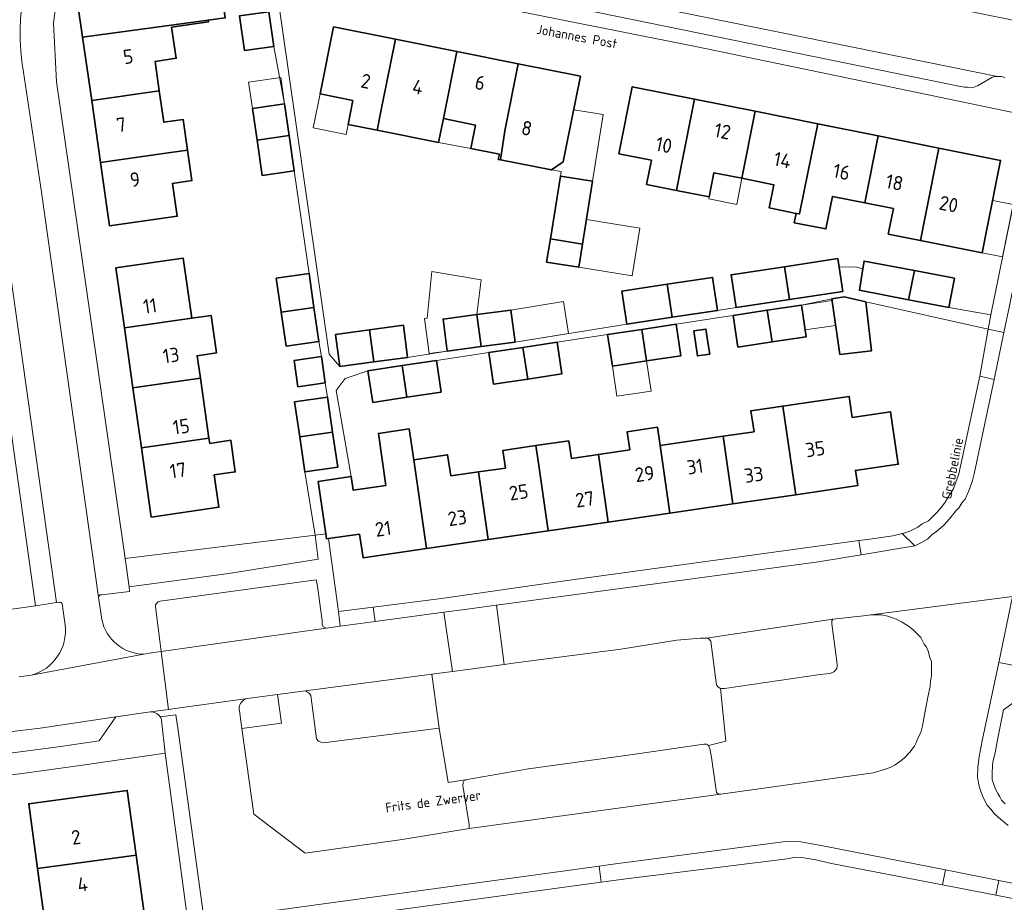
# Model space of a CAD drawing. Header units: metres. Extents: x 149984 to 156489, y 469398 to 478068.
# Tile 198 of 256: x 154049 to 154142, y 471512 to 471596. Entities that reach past the tile are written whole.
import ezdxf
from ezdxf.enums import TextEntityAlignment as Align

# ---------------------------------------------------------------- set-up
doc = ezdxf.new("R2010")
doc.units = ezdxf.units.M
doc.header["$LTSCALE"] = 0.75
for name, color, linetype, lineweight in [('B-WE-GR-BEPLANTING_CULTUUR_HEESTERS-GV', 252, 'Continuous', 18), ('B-WE-OG-BEBOUWING-GV', 6, 'Continuous', 35), ('B-WE-OG-BEBOUWING-T18', 1, 'Continuous', 18), ('B-WE-OG-BEBOUWING_LUIFEL-GV', 6, 'Continuous', 18), ('B-WE-OG-BEBOUWING_OVERBOUWING-GV', 6, 'Continuous', 18), ('B-WE-OG-TERREIN_BEGROEID-GV', 252, 'Continuous', 18), ('B-WE-OG-TERREIN_ERF-GV', 252, 'Continuous', 18), ('B-WE-OG-TOPOGRAFIE-T18', 7, 'Continuous', 18), ('B-WE-VH-OPENVERHARDING_BETONSTRAATSTEEN-GV', 252, 'Continuous', 18), ('B-WE-VH-OPENVERHARDING_STRAATBAKSTEEN-GV', 252, 'Continuous', 18), ('B-WE-VH-OPENVERHARDING_TEGEL-GV', 252, 'Continuous', 18)]:
    doc.layers.add(name, color=color, linetype=linetype, lineweight=lineweight)
doc.styles.add('NLCS-ISO-M500-T18', font='NLCS-ISO.ttf', dxfattribs={"height": 0.9})
doc.styles.add('NLCS-ISO-M750-T18', font='NLCS-ISO.ttf', dxfattribs={"height": 1.35})

msp = doc.modelspace()

# ---------------------------------------------------------------- linework, layer by layer
at = {"layer": 'B-WE-GR-BEPLANTING_CULTUUR_HEESTERS-GV', "flags": 128}
msp.add_lwpolyline([(154058.834, 471544.842), (154059.214, 471542.178), (154068.624, 471543.448), (154077.07, 471544.79), (154076.764, 471547.042)], close=True, dxfattribs=at)
at = {"layer": 'B-WE-OG-BEBOUWING-GV', "flags": 128}
for points in [[(154054.826, 471594.037), (154066.668, 471595.653), (154068.287, 471595.874), (154067.911, 471598.626), (154067.697, 471598.597), (154060.814, 471597.658), (154060.387, 471600.638), (154054.011, 471599.725)], [(154072.881, 471593.162), (154072.412, 471596.436), (154069.639, 471596.059), (154070.11, 471592.766)], [(154062.058, 471588.963), (154061.659, 471591.748), (154063.66, 471592.043), (154063.229, 471594.971), (154066.693, 471595.481), (154066.668, 471595.653), (154054.826, 471594.037), (154055.683, 471588.05)], [(154084.35, 471593.839), (154078.502, 471595.01), (154077.236, 471588.676), (154080.33, 471588.058), (154079.882, 471585.813), (154082.637, 471585.263), (154083.085, 471587.507)], [(154083.085, 471587.507), (154082.637, 471585.263), (154088.43, 471584.105), (154088.879, 471586.35), (154090.144, 471592.68), (154084.35, 471593.839)], [(154094.256, 471582.472), (154094.671, 471585.192), (154095.936, 471591.52), (154090.144, 471592.68), (154088.879, 471586.35), (154091.898, 471585.747), (154091.456, 471583.534), (154094.161, 471582.993), (154094.064, 471582.51)], [(154094.671, 471585.192), (154094.256, 471582.472), (154099.075, 471581.509), (154100.199, 471582.284), (154100.545, 471584.018), (154101.809, 471590.345), (154095.936, 471591.52)], [(154056.519, 471582.212), (154062.894, 471583.125), (154064.722, 471583.387), (154064.308, 471586.274), (154062.481, 471586.012), (154062.058, 471588.963), (154055.683, 471588.05)], [(154111.325, 471581.864), (154112.589, 471588.188), (154106.712, 471589.364), (154105.448, 471583.038), (154108.515, 471582.425), (154108.06, 471580.147), (154110.869, 471579.585)], [(154110.869, 471579.585), (154113.96, 471578.967), (154114.415, 471581.247), (154117.056, 471580.719), (154118.319, 471587.041), (154112.589, 471588.188), (154111.325, 471581.864)], [(154070.856, 471587.302), (154071.287, 471584.327), (154074.327, 471584.763), (154073.895, 471587.742)], [(154124.239, 471585.857), (154118.319, 471587.041), (154117.056, 471580.719), (154120.067, 471580.118), (154119.618, 471577.948), (154122.192, 471577.416), (154122.48, 471577.356), (154122.933, 471579.545)], [(154128.668, 471578.399), (154129.93, 471584.718), (154124.239, 471585.857), (154122.933, 471579.545), (154122.48, 471577.356), (154122.192, 471577.416), (154122.005, 471576.535), (154124.98, 471575.94), (154125.595, 471579.013)], [(154074.327, 471584.763), (154071.287, 471584.327), (154071.77, 471581), (154074.809, 471581.441)], [(154129.93, 471584.718), (154128.668, 471578.399), (154131.353, 471577.863), (154130.871, 471575.453), (154133.9, 471574.848), (154134.381, 471577.258), (154135.642, 471583.575)], [(154062.894, 471583.125), (154056.519, 471582.212), (154057.377, 471576.225), (154063.752, 471577.138), (154063.308, 471580.238), (154065.136, 471580.5), (154064.722, 471583.387)], [(154134.381, 471577.258), (154133.9, 471574.848), (154139.74, 471573.683), (154140.221, 471576.091), (154141.482, 471582.406), (154135.642, 471583.575)], [(154098.976, 471575.01), (154102.009, 471574.523), (154102.958, 471580.439), (154099.929, 471580.927)], [(154102.009, 471574.523), (154098.976, 471575.01), (154098.624, 471572.815), (154101.657, 471572.328)], [(154065.129, 471567.518), (154064.319, 471573.178), (154057.964, 471572.268), (154058.769, 471566.607)], [(154121.077, 471572.379), (154121.544, 471569.294), (154126.578, 471570.056), (154126.233, 471572.334), (154126.111, 471573.141)], [(154121.544, 471569.294), (154121.077, 471572.379), (154116.043, 471571.616), (154116.51, 471568.531)], [(154132.785, 471569.266), (154133.333, 471572.012), (154128.594, 471572.919), (154128.475, 471572.186), (154128.146, 471570.154)], [(154073.574, 471568.082), (154076.665, 471568.531), (154076.2, 471571.741), (154073.109, 471571.293)], [(154110.014, 471570.721), (154110.485, 471567.609), (154114.763, 471568.257), (154114.291, 471571.369)], [(154133.333, 471572.012), (154132.785, 471569.266), (154136.592, 471568.538), (154137.118, 471571.287)], [(154110.485, 471567.609), (154110.014, 471570.721), (154105.737, 471570.074), (154106.208, 471566.961)], [(154128.753, 471569.056), (154126.708, 471569.524), (154125.55, 471569.356), (154126.316, 471564.098), (154129.286, 471564.437)], [(154076.665, 471568.531), (154073.574, 471568.082), (154074.04, 471564.872), (154077.131, 471565.32)], [(154119.457, 471568.265), (154119.91, 471565.28), (154123.138, 471565.768), (154122.686, 471568.754)], [(154059.574, 471560.946), (154065.94, 471561.857), (154065.635, 471563.984), (154067.456, 471564.244), (154066.95, 471567.779), (154065.129, 471567.518), (154058.769, 471566.607)], [(154092.447, 471564.849), (154092.045, 471567.87), (154088.844, 471567.444), (154089.246, 471564.423)], [(154092.045, 471567.87), (154092.447, 471564.849), (154095.649, 471565.275), (154095.247, 471568.296)], [(154119.91, 471565.28), (154119.457, 471568.265), (154116.229, 471567.776), (154116.681, 471564.791)], [(154081.903, 471566.423), (154082.305, 471563.403), (154085.507, 471563.829), (154085.105, 471566.85)], [(154107.615, 471566.472), (154108.067, 471563.486), (154111.296, 471563.975), (154110.844, 471566.961)], [(154113.919, 471564.84), (154113.668, 471566.494), (154112.506, 471566.318), (154112.862, 471563.967), (154114.025, 471564.143)], [(154082.305, 471563.403), (154081.903, 471566.423), (154078.702, 471565.997), (154079.104, 471562.977)], [(154108.067, 471563.486), (154107.615, 471566.472), (154104.386, 471565.983), (154104.838, 471562.997)], [(154096.839, 471561.786), (154096.387, 471564.772), (154093.158, 471564.283), (154093.611, 471561.297)], [(154096.387, 471564.772), (154096.839, 471561.786), (154100.068, 471562.275), (154099.616, 471565.261)], [(154077.734, 471561.429), (154077.376, 471563.898), (154074.793, 471563.523), (154075.151, 471561.055)], [(154085.44, 471560.06), (154084.988, 471563.046), (154081.759, 471562.557), (154082.211, 471559.571)], [(154084.988, 471563.046), (154085.44, 471560.06), (154088.669, 471560.549), (154088.217, 471563.534)], [(154065.94, 471561.857), (154059.574, 471560.946), (154060.38, 471555.285), (154066.75, 471556.197)], [(154075.317, 471556.318), (154078.426, 471556.769), (154077.948, 471560.07), (154074.838, 471559.619)], [(154122.133, 471550.871), (154127.985, 471551.723), (154127.775, 471553.158), (154131.813, 471553.747), (154131.091, 471558.694), (154127.685, 471558.197), (154127.475, 471558.163), (154127.187, 471560.144), (154123.698, 471559.637), (154120.915, 471559.231)], [(154115.279, 471556.381), (154116.207, 471550.008), (154122.133, 471550.871), (154120.915, 471559.231), (154117.909, 471558.792), (154118.199, 471556.806)], [(154110.255, 471549.141), (154109.327, 471555.513), (154109.077, 471557.228), (154106.227, 471556.813), (154106.477, 471555.098), (154103.515, 471554.666), (154104.443, 471548.294)], [(154078.426, 471556.769), (154075.317, 471556.318), (154075.796, 471553.017), (154078.905, 471553.468)], [(154080.973, 471547.15), (154081.297, 471544.923), (154087.301, 471545.797), (154086.374, 471552.169), (154086.086, 471554.149), (154085.66, 471557.08), (154082.74, 471556.655), (154083.454, 471551.743), (154080.37, 471551.294), (154080.184, 471552.573), (154077.067, 471552.119), (154077.787, 471547.167), (154077.856, 471546.696), (154078.043, 471546.723)], [(154116.207, 471550.008), (154115.279, 471556.381), (154109.327, 471555.513), (154110.255, 471549.141)], [(154060.38, 471555.285), (154061.307, 471548.765), (154067.685, 471549.678), (154067.246, 471552.736), (154069.227, 471553.02), (154068.801, 471556), (154066.819, 471555.716), (154066.75, 471556.197)], [(154097.85, 471553.841), (154097.608, 471555.499), (154094.499, 471555.045), (154094.741, 471553.388), (154092.186, 471553.016), (154093.115, 471546.644), (154098.779, 471547.469)], [(154097.608, 471555.499), (154097.85, 471553.841), (154098.779, 471547.469), (154104.443, 471548.294), (154103.515, 471554.666), (154100.959, 471554.294), (154100.718, 471555.952)], [(154089.579, 471552.636), (154089.269, 471554.641), (154086.086, 471554.149), (154086.374, 471552.169), (154087.301, 471545.797), (154093.115, 471546.644), (154092.186, 471553.016)], [(154059.882, 471516.869), (154059.044, 471522.968), (154049.734, 471521.708), (154050.576, 471515.591)], [(154060.699, 471510.918), (154059.882, 471516.869), (154050.576, 471515.591), (154051.395, 471509.64)]]:
    msp.add_lwpolyline(points, close=True, dxfattribs=at)
at = {"layer": 'B-WE-OG-BEBOUWING_LUIFEL-GV', "flags": 128}
for points in [[(154070.856, 471587.302), (154073.895, 471587.742), (154073.534, 471590.235), (154070.495, 471589.795)], [(154077.236, 471588.676), (154076.599, 471585.486), (154079.693, 471584.868), (154079.882, 471585.813), (154080.33, 471588.058)], [(154102.958, 471580.439), (154103.968, 471586.734), (154101.177, 471587.182), (154100.199, 471582.284), (154099.075, 471581.509), (154099.999, 471581.36), (154099.929, 471580.927)], [(154088.43, 471584.105), (154091.456, 471583.534), (154091.898, 471585.747), (154088.879, 471586.35)], [(154113.96, 471578.967), (154113.924, 471578.785), (154116.564, 471578.257), (154117.056, 471580.719), (154114.415, 471581.247)], [(154141.651, 471573.301), (154142.67, 471578.236), (154140.727, 471578.624), (154139.74, 471573.683)], [(154092.045, 471567.87), (154092.455, 471571.141), (154087.79, 471571.944), (154087.36, 471567.522), (154087.098, 471567.487), (154087.536, 471564.196), (154089.246, 471564.423), (154088.844, 471567.444)], [(154095.247, 471568.296), (154095.649, 471565.275), (154100.685, 471566.079), (154100.204, 471569.088)], [(154123.04, 471566.419), (154125.917, 471566.838), (154125.574, 471569.191), (154122.686, 471568.754)], [(154104.838, 471562.997), (154105.267, 471560.161), (154108.496, 471560.65), (154108.067, 471563.486)]]:
    msp.add_lwpolyline(points, close=True, dxfattribs=at)
at = {"layer": 'B-WE-OG-BEBOUWING_OVERBOUWING-GV', "flags": 128}
msp.add_lwpolyline([(154102.378, 471576.822), (154102.009, 471574.523), (154101.657, 471572.328), (154106.704, 471571.518), (154107.426, 471576.011)], close=True, dxfattribs=at)
at = {"layer": 'B-WE-OG-TERREIN_BEGROEID-GV', "flags": 128}
for points in [[(154115.03, 471532.59), (154115.547, 471527.626), (154113.9, 471527.21), (154114.03, 471526.93), (154114.18, 471526.07), (154114.66, 471522.78), (154114.82, 471522.64), (154115.06, 471522.63), (154129.45, 471524.64), (154130.62, 471524.96), (154131.04, 471525.13), (154131.53, 471525.38), (154132.05, 471525.75), (154132.4, 471526.03), (154132.91, 471526.57), (154133.34, 471527.13), (154133.48, 471527.4), (154133.67, 471527.9), (154133.94, 471528.44), (154134.09, 471529.07), (154134.36, 471530.45), (154134.6, 471531.78), (154134.82, 471532.78), (154134.87, 471533.28), (154134.96, 471533.78), (154134.96, 471534.86), (154134.94, 471535.14), (154134.79, 471535.52), (154134.64, 471536.1), (154134.48, 471536.47), (154134.27, 471536.77), (154133.94, 471537.4), (154133.19, 471538.15), (154132.7, 471538.52), (154132.13, 471538.87), (154131.61, 471539.14), (154130.82, 471539.41), (154130.24, 471539.54), (154129.24, 471539.54), (154128.54, 471539.45), (154125.63, 471539.14), (154125.53, 471538.97), (154125.53, 471538.69), (154126.02, 471535.14), (154126.05, 471534.76), (154126.03, 471534.48), (154125.9, 471534.3), (154125.74, 471534.16), (154125.4, 471533.99), (154124.46, 471533.9), (154115.41, 471532.59)], [(154115.03, 471532.59), (154114.78, 471532.74), (154114.66, 471532.94), (154114.59, 471533.38), (154114.12, 471537.05), (154113.92, 471537.27), (154113.7, 471537.34), (154113.16, 471537.33), (154110.92, 471537.15), (154105.621, 471536.307), (154095.48, 471534.963), (154094.624, 471534.85), (154092.772, 471534.604), (154091.651, 471534.456), (154089.744, 471534.204), (154087.791, 471533.945), (154088.481, 471528.85), (154089.331, 471523.717), (154091.12, 471524), (154096.929, 471525.011), (154106.996, 471526.4), (154113.46, 471527.32), (154113.7, 471527.32), (154113.9, 471527.21), (154115.547, 471527.626)], [(154091.12, 471524), (154089.331, 471523.717), (154088.481, 471528.85), (154077.54, 471527.46), (154077.3, 471527.51), (154077.08, 471527.61), (154076.91, 471527.85), (154076.36, 471531.92), (154076.24, 471532.12), (154075.874, 471532.368), (154073.225, 471532.015), (154073.585, 471529.309), (154069.854, 471528.812), (154070.974, 471520.738), (154075.834, 471517.058), (154085.004, 471518.328), (154091.3, 471519.37), (154091.3, 471519.76), (154090.71, 471523.44), (154090.74, 471523.71), (154090.84, 471523.9)]]:
    msp.add_lwpolyline(points, close=True, dxfattribs=at)
msp.add_lwpolyline([(154143.534, 471531.861), (154141.746, 471530.58), (154141.19, 471527.744), (154140.99, 471526.67), (154140.75, 471525.64), (154140.71, 471525.32), (154140.67, 471524.56), (154140.68, 471523.98), (154140.82, 471523.61), (154140.99, 471523.09), (154141.2, 471522.67), (154141.41, 471522.36), (154141.57, 471522.06), (154141.9, 471521.71)], dxfattribs=at)
at = {"layer": 'B-WE-OG-TERREIN_ERF-GV', "flags": 128}
for points in [[(154068.287, 471595.874), (154066.668, 471595.653), (154066.693, 471595.481), (154063.229, 471594.971), (154063.66, 471592.043), (154061.659, 471591.748), (154062.058, 471588.963), (154062.481, 471586.012), (154064.308, 471586.274), (154064.722, 471583.387), (154065.136, 471580.5), (154063.308, 471580.238), (154063.752, 471577.138), (154057.377, 471576.225), (154056.519, 471582.212), (154055.683, 471588.05), (154054.826, 471594.037), (154054.011, 471599.725)], [(154073.056, 471599.127), (154078.108, 471564.12), (154079.104, 471562.977), (154078.702, 471565.997), (154081.903, 471566.423), (154085.105, 471566.85), (154085.507, 471563.829), (154089.246, 471564.423), (154088.844, 471567.444), (154092.045, 471567.87), (154095.247, 471568.296), (154095.649, 471565.275), (154106.208, 471566.961), (154105.737, 471570.074), (154110.014, 471570.721), (154114.291, 471571.369), (154114.763, 471568.257), (154116.51, 471568.531), (154116.043, 471571.616), (154121.077, 471572.379), (154126.111, 471573.141), (154126.233, 471572.334), (154127.773, 471572.373), (154128.475, 471572.186), (154128.594, 471572.919), (154133.333, 471572.012), (154137.118, 471571.287), (154136.592, 471568.538), (154140.54, 471567.84), (154142.08, 471575.41)], [(154142.94, 471586.86), (154133.6, 471588.82), (154112.83, 471593.12), (154079.47, 471599.79)], [(154052.504, 471598.788), (154052.074, 471595.368), (154052.364, 471589.828), (154055.584, 471567.628), (154058.834, 471544.842), (154076.764, 471547.042), (154075.796, 471553.017), (154075.317, 471556.318), (154074.838, 471559.619), (154077.948, 471560.07), (154077.734, 471561.429), (154075.151, 471561.055), (154074.793, 471563.523), (154077.376, 471563.898), (154077.131, 471565.32), (154074.04, 471564.872), (154073.574, 471568.082), (154073.109, 471571.293), (154076.2, 471571.741), (154074.809, 471581.441), (154071.77, 471581), (154071.287, 471584.327), (154070.856, 471587.302), (154073.895, 471587.742), (154072.881, 471593.162), (154070.11, 471592.766), (154069.639, 471596.059)], [(154046.327, 471554.869), (154047.084, 471549.518), (154047.874, 471543.928), (154047.609, 471543.891), (154042.349, 471543.146), (154042.88, 471539.397), (154048.152, 471540.055), (154050.393, 471540.373), (154045.014, 471578.408)], [(154012.6, 471460.96), (154053.502, 471455.344), (154061.898, 471454.244), (154063.585, 471454.768), (154064.287, 471455.857), (154066.383, 471465.077), (154069.577, 471480.167), (154070.411, 471484.106), (154071.065, 471487.439), (154067.883, 471488.125), (154066.484, 471498.238), (154066.239, 471500), (154064.985, 471509.009), (154064.974, 471509.008), (154062.607, 471526.488), (154054.824, 471525.348), (154048.894, 471524.528), (154041.234, 471523.668)], [(154167.37, 471507.84), (154144.26, 471512.47), (154141.027, 471513.092), (154135.993, 471514.061), (154125.5, 471516.08), (154124.03, 471516.41), (154122.71, 471516.64), (154122.11, 471516.67), (154121.33, 471516.52), (154105.894, 471514.608), (154103.786, 471514.32), (154073.539, 471510.18)]]:
    msp.add_lwpolyline(points, dxfattribs=at)
for points in [[(154094.256, 471582.472), (154094.064, 471582.51), (154094.161, 471582.993), (154091.456, 471583.534), (154091.898, 471585.747), (154088.879, 471586.35), (154088.43, 471584.105), (154082.637, 471585.263), (154079.882, 471585.813), (154080.33, 471588.058), (154077.236, 471588.676), (154078.502, 471595.01), (154084.35, 471593.839), (154090.144, 471592.68), (154095.936, 471591.52), (154101.809, 471590.345), (154100.545, 471584.018), (154100.199, 471582.284), (154099.075, 471581.509)], [(154118.319, 471587.041), (154124.239, 471585.857), (154129.93, 471584.718), (154135.642, 471583.575), (154141.482, 471582.406), (154140.221, 471576.091), (154139.74, 471573.683), (154133.9, 471574.848), (154130.871, 471575.453), (154131.353, 471577.863), (154128.668, 471578.399), (154125.595, 471579.013), (154124.98, 471575.94), (154122.005, 471576.535), (154122.192, 471577.416), (154119.618, 471577.948), (154120.067, 471580.118), (154117.056, 471580.719), (154114.415, 471581.247), (154113.96, 471578.967), (154110.869, 471579.585), (154108.06, 471580.147), (154108.515, 471582.425), (154105.448, 471583.038), (154106.712, 471589.364), (154112.589, 471588.188)], [(154098.976, 471575.01), (154099.929, 471580.927), (154102.958, 471580.439), (154102.009, 471574.523), (154101.657, 471572.328), (154098.624, 471572.815)], [(154058.769, 471566.607), (154057.964, 471572.268), (154064.319, 471573.178), (154065.129, 471567.518), (154066.95, 471567.779), (154067.456, 471564.244), (154065.635, 471563.984), (154065.94, 471561.857), (154066.75, 471556.197), (154066.819, 471555.716), (154068.801, 471556), (154069.227, 471553.02), (154067.246, 471552.736), (154067.685, 471549.678), (154061.307, 471548.765), (154060.38, 471555.285), (154059.574, 471560.946)], [(154098.779, 471547.469), (154093.115, 471546.644), (154087.301, 471545.797), (154081.297, 471544.923), (154080.973, 471547.15), (154078.043, 471546.723), (154078.966, 471539.839), (154082.263, 471540.259), (154088.71, 471541.08), (154100.35, 471542.74), (154128.106, 471546.539), (154128.92, 471546.65), (154131.31, 471547), (154132.197, 471547.202), (154132.233, 471547.21), (154132.9, 471547.44), (154133.67, 471547.8), (154134.07, 471548.12), (154134.66, 471548.42), (154135.49, 471549.21), (154135.9, 471549.68), (154136.23, 471550.15), (154136.46, 471550.55), (154137.03, 471551.42), (154137.24, 471552.06), (154137.52, 471552.83), (154137.86, 471554.27), (154139.5, 471562.04), (154140.295, 471566.475), (154128.753, 471569.056), (154129.286, 471564.437), (154126.316, 471564.098), (154125.55, 471569.356), (154122.686, 471568.754), (154123.138, 471565.768), (154119.91, 471565.28), (154116.681, 471564.791), (154116.229, 471567.776), (154114.92, 471567.578), (154113.536, 471567.368), (154110.844, 471566.961), (154111.296, 471563.975), (154108.067, 471563.486), (154104.838, 471562.997), (154104.386, 471565.983), (154099.616, 471565.261), (154100.068, 471562.275), (154096.839, 471561.786), (154093.611, 471561.297), (154093.158, 471564.283), (154088.217, 471563.534), (154088.669, 471560.549), (154085.44, 471560.06), (154082.211, 471559.571), (154081.759, 471562.557), (154079.602, 471561.843), (154078.748, 471560.704), (154080.184, 471552.573), (154080.37, 471551.294), (154083.454, 471551.743), (154082.74, 471556.655), (154085.66, 471557.08), (154086.086, 471554.149), (154089.269, 471554.641), (154089.579, 471552.636), (154092.186, 471553.016), (154094.741, 471553.388), (154094.499, 471555.045), (154097.608, 471555.499), (154100.718, 471555.952), (154100.959, 471554.294), (154103.515, 471554.666), (154106.477, 471555.098), (154106.227, 471556.813), (154109.077, 471557.228), (154109.327, 471555.513), (154115.279, 471556.381), (154118.199, 471556.806), (154117.909, 471558.792), (154120.915, 471559.231), (154123.698, 471559.637), (154127.187, 471560.144), (154127.475, 471558.163), (154127.685, 471558.197), (154131.091, 471558.694), (154131.813, 471553.747), (154127.775, 471553.158), (154127.985, 471551.723), (154122.133, 471550.871), (154116.207, 471550.008), (154110.255, 471549.141), (154104.443, 471548.294)], [(154113.668, 471566.494), (154113.919, 471564.84), (154114.025, 471564.143), (154112.862, 471563.967), (154112.506, 471566.318)], [(154141.294, 471535.036), (154181.1, 471527.35), (154184.68, 471545.21), (154184.695, 471545.285), (154176.458, 471546.885), (154176.798, 471548.642), (154173.658, 471549.251), (154174.19, 471552), (154168.989, 471552.802), (154168.428, 471550.059), (154165.288, 471550.702), (154162.149, 471551.345), (154162.711, 471554.088), (154159.951, 471554.751), (154157.248, 471555.305), (154156.686, 471552.562), (154153.595, 471553.195), (154150.896, 471553.748), (154150.664, 471552.614), (154145.383, 471553.695), (154142.614, 471541.26)], [(154059.882, 471516.869), (154060.699, 471510.918), (154061.516, 471504.967), (154062.354, 471498.868), (154053.054, 471497.588), (154052.214, 471503.69), (154051.395, 471509.64), (154050.576, 471515.591), (154049.734, 471521.708), (154059.044, 471522.968)]]:
    msp.add_lwpolyline(points, close=True, dxfattribs=at)
at = {"layer": 'B-WE-VH-OPENVERHARDING_BETONSTRAATSTEEN-GV', "flags": 128}
for points in [[(154139.5, 471562.04), (154140.864, 471561.754), (154141.789, 471566.161), (154140.295, 471566.475)], [(154128.106, 471546.539), (154128.323, 471545.206), (154133.39, 471546.03), (154132.197, 471547.202), (154131.31, 471547), (154128.92, 471546.65)], [(154078.966, 471539.839), (154079.152, 471538.46), (154082.446, 471538.904), (154082.263, 471540.259)], [(154094.624, 471534.85), (154093.882, 471540.447), (154092.05, 471540.2), (154090.916, 471540.047), (154088.934, 471539.78), (154089.744, 471534.204), (154091.651, 471534.456), (154092.772, 471534.604)], [(154057.964, 471529.898), (154050.804, 471528.828), (154042.364, 471527.828), (154038.111, 471527.44), (154040.234, 471525.588), (154046.494, 471526.298), (154052.504, 471527.078), (154056.384, 471527.658)], [(154136.268, 471515.464), (154135.993, 471514.061), (154141.027, 471513.092), (154141.299, 471514.479)]]:
    msp.add_lwpolyline(points, close=True, dxfattribs=at)
for points in [[(154077.82, 471538.28), (154077.56, 471538.4), (154077.44, 471538.62), (154077.45, 471538.98), (154077.01, 471542.23), (154076.88, 471542.842), (154062.154, 471540.818)], [(154061.694, 471540.278), (154062.104, 471537.088), (154062.234, 471536.075), (154077.82, 471538.28)]]:
    msp.add_lwpolyline(points, dxfattribs=at)
at = {"layer": 'B-WE-VH-OPENVERHARDING_BETONSTRAATSTEEN-GV'}
msp.add_lwpolyline([(154062.154, 471540.818, 0.4), (154061.694, 471540.278)], format="xyb", dxfattribs=at)
at = {"layer": 'B-WE-VH-OPENVERHARDING_STRAATBAKSTEEN-GV', "flags": 128}
for points in [[(154150.23, 471594.11), (154093.3, 471605.66), (154065.551, 471611.23), (154064.816, 471605.838), (154065.46, 471605.72), (154072.53, 471604.29), (154072.596, 471604.247), (154141.169, 471590.32), (154141.6, 471590.32), (154141.92, 471590.19)], [(154056.594, 471541.418), (154059.264, 471541.748), (154059.214, 471542.178), (154058.834, 471544.842), (154055.584, 471567.628), (154052.364, 471589.828), (154052.074, 471595.368), (154052.504, 471598.788), (154053.644, 471602.608), (154054.074, 471603.528), (154054.614, 471604.348), (154055.314, 471605.048), (154056.174, 471605.518), (154057.884, 471605.738), (154062.14, 471604.92), (154064.619, 471604.397), (154064.816, 471605.838), (154063.374, 471606.102), (154059.394, 471608.488)], [(154056.634, 471539.088), (154056.315, 471541.192), (154050.934, 471579.418), (154049.254, 471590.738)], [(154049.254, 471590.738), (154050.934, 471579.418), (154056.315, 471541.192)], [(154045.014, 471578.408), (154050.393, 471540.373), (154050.418, 471540.376), (154052.335, 471540.69), (154052.369, 471540.694), (154047.304, 471576.798)], [(154047.304, 471576.798), (154052.369, 471540.694), (154052.639, 471540.722)], [(154142.32, 471568.69), (154141.789, 471566.161), (154140.864, 471561.754), (154138.99, 471552.83), (154138.82, 471552.21), (154138.53, 471551.4), (154138.14, 471550.46), (154137.85, 471550.13), (154137.56, 471549.65), (154137.25, 471549.34), (154136.95, 471548.94), (154136.44, 471548.33), (154136.13, 471548), (154135.44, 471547.39), (154135.03, 471547.12), (154134.57, 471546.69), (154134.08, 471546.39), (154133.39, 471546.03), (154128.323, 471545.206), (154124.29, 471544.55), (154093.882, 471540.447), (154094.624, 471534.85), (154095.48, 471534.963), (154105.621, 471536.307), (154110.92, 471537.15), (154113.16, 471537.33), (154113.7, 471537.34), (154125.63, 471539.14), (154128.54, 471539.45), (154129.24, 471539.54), (154142.614, 471541.26)], [(154052.894, 471540.568), (154053.174, 471538.598)], [(154142.19, 471519.67), (154141.28, 471520.4), (154140.87, 471520.79), (154140.55, 471521.2), (154140.18, 471521.62), (154139.8, 471522.41), (154139.58, 471522.96), (154139.45, 471523.38), (154139.29, 471524.18), (154139.32, 471525.14), (154139.46, 471526.18), (154139.77, 471527.81), (154141.294, 471535.036), (154142.614, 471541.26), (154129.24, 471539.54), (154130.24, 471539.54), (154130.82, 471539.41), (154131.61, 471539.14), (154132.13, 471538.87), (154132.7, 471538.52), (154133.19, 471538.15), (154133.94, 471537.4), (154134.27, 471536.77), (154134.48, 471536.47), (154134.64, 471536.1), (154134.79, 471535.52), (154134.94, 471535.14), (154134.96, 471534.86), (154134.96, 471533.78), (154134.87, 471533.28), (154134.82, 471532.78), (154134.6, 471531.78), (154134.36, 471530.45), (154134.09, 471529.07), (154133.94, 471528.44), (154133.67, 471527.9), (154133.48, 471527.4), (154133.34, 471527.13), (154132.91, 471526.57), (154132.4, 471526.03), (154132.05, 471525.75), (154131.53, 471525.38), (154131.04, 471525.13), (154130.62, 471524.96), (154129.45, 471524.64), (154115.06, 471522.63), (154091.3, 471519.37), (154085.004, 471518.328), (154075.834, 471517.058), (154070.974, 471520.738), (154069.854, 471528.812), (154069.624, 471530.468)], [(154042.364, 471527.828), (154050.804, 471528.828), (154057.964, 471529.898), (154061.219, 471530.377), (154062.936, 471530.613), (154062.234, 471536.075), (154061.335, 471535.948), (154060.614, 471535.818), (154049.985, 471533.832), (154048.837, 471533.674)], [(154049.985, 471533.832), (154060.614, 471535.818)], [(154070.397, 471531.638), (154063.569, 471530.7), (154062.936, 471530.613)], [(154062.936, 471530.613), (154061.219, 471530.377)], [(154062.15, 471529.899), (154063.635, 471530.103), (154063.854, 471528.608), (154066.294, 471510.738), (154103.58, 471515.831), (154104.654, 471515.978), (154121.18, 471518.14), (154122.62, 471518.12), (154124.85, 471517.7), (154136.268, 471515.464), (154141.299, 471514.479), (154173.16, 471508.24)], [(154063.854, 471528.608), (154063.635, 471530.103), (154062.15, 471529.899)], [(154062.284, 471529.558), (154062.607, 471526.488), (154064.974, 471509.008), (154064.985, 471509.009), (154066.585, 471509.228), (154073.539, 471510.18), (154103.786, 471514.32), (154103.58, 471515.831), (154066.294, 471510.738), (154063.854, 471528.608)]]:
    msp.add_lwpolyline(points, dxfattribs=at)
at = {"layer": 'B-WE-VH-OPENVERHARDING_STRAATBAKSTEEN-GV'}
for points in [[(154049.254, 471590.738, -0.189456), (154052.404, 471606.118)], [(154052.404, 471606.118, 0.189456), (154049.254, 471590.738)], [(154056.315, 471541.192, -0.401918), (154056.594, 471541.418)], [(154052.639, 471540.722, -0.374779), (154052.894, 471540.568)], [(154060.614, 471535.818, -0.349242), (154056.634, 471539.088)], [(154053.174, 471538.598, -0.372945), (154049.985, 471533.832)], [(154069.633, 471530.927, -0.290886), (154070.397, 471531.638)], [(154061.219, 471530.377, -0.279055), (154062.15, 471529.899)], [(154069.624, 471530.468, -0.119822), (154069.633, 471530.927)], [(154062.15, 471529.899, -0.094266), (154062.284, 471529.558)]]:
    msp.add_lwpolyline(points, format="xyb", dxfattribs=at)
at = {"layer": 'B-WE-VH-OPENVERHARDING_STRAATBAKSTEEN-GV', "flags": 128}
for points in [[(154141.169, 471590.32), (154072.596, 471604.247), (154072.87, 471604.07), (154073.02, 471603.74), (154073.92, 471602.49), (154074.24, 471602.3), (154074.87, 471602.15), (154076.05, 471601.93), (154084.2, 471600.21), (154102.06, 471596.65), (154137.69, 471589.37), (154138.07, 471589.32), (154138.35, 471589.32), (154138.64, 471589.25), (154138.97, 471589.31), (154139.29, 471589.46), (154140.64, 471590.24), (154140.87, 471590.32)], [(154062.234, 471536.075), (154062.936, 471530.613), (154063.569, 471530.7), (154070.397, 471531.638), (154073.225, 471532.015), (154075.874, 471532.368), (154087.791, 471533.945), (154089.744, 471534.204), (154088.934, 471539.78), (154082.446, 471538.904), (154079.152, 471538.46), (154077.82, 471538.28)], [(154113.7, 471537.34), (154113.92, 471537.27), (154114.12, 471537.05), (154114.59, 471533.38), (154114.66, 471532.94), (154114.78, 471532.74), (154115.03, 471532.59), (154115.41, 471532.59), (154124.46, 471533.9), (154125.4, 471533.99), (154125.74, 471534.16), (154125.9, 471534.3), (154126.03, 471534.48), (154126.05, 471534.76), (154126.02, 471535.14), (154125.53, 471538.69), (154125.53, 471538.97), (154125.63, 471539.14)], [(154088.481, 471528.85), (154087.791, 471533.945), (154075.874, 471532.368), (154076.24, 471532.12), (154076.36, 471531.92), (154076.91, 471527.85), (154077.08, 471527.61), (154077.3, 471527.51), (154077.54, 471527.46)], [(154096.929, 471525.011), (154091.12, 471524), (154090.84, 471523.9), (154090.74, 471523.71), (154090.71, 471523.44), (154091.3, 471519.76), (154091.3, 471519.37), (154115.06, 471522.63), (154114.82, 471522.64), (154114.66, 471522.78), (154114.18, 471526.07), (154114.03, 471526.93), (154113.9, 471527.21), (154113.7, 471527.32), (154113.46, 471527.32), (154106.996, 471526.4)]]:
    msp.add_lwpolyline(points, close=True, dxfattribs=at)
at = {"layer": 'B-WE-VH-OPENVERHARDING_TEGEL-GV', "flags": 128}
for points in [[(154072.412, 471596.436), (154072.881, 471593.162), (154073.895, 471587.742), (154074.327, 471584.763), (154074.809, 471581.441), (154076.2, 471571.741), (154076.665, 471568.531), (154077.131, 471565.32), (154077.376, 471563.898), (154077.734, 471561.429), (154077.948, 471560.07), (154078.426, 471556.769), (154078.905, 471553.468), (154075.796, 471553.017), (154076.764, 471547.042), (154077.787, 471547.167), (154077.067, 471552.119), (154080.184, 471552.573), (154078.748, 471560.704), (154079.602, 471561.843), (154081.759, 471562.557), (154084.988, 471563.046), (154088.217, 471563.534), (154093.158, 471564.283), (154096.387, 471564.772), (154099.616, 471565.261), (154104.386, 471565.983), (154107.615, 471566.472), (154110.844, 471566.961), (154113.536, 471567.368), (154114.92, 471567.578), (154116.229, 471567.776), (154119.457, 471568.265), (154122.686, 471568.754), (154125.55, 471569.356), (154126.708, 471569.524), (154128.753, 471569.056), (154140.295, 471566.475), (154140.54, 471567.84), (154136.592, 471568.538), (154132.785, 471569.266), (154128.146, 471570.154), (154128.475, 471572.186), (154127.773, 471572.373), (154126.233, 471572.334), (154126.578, 471570.056), (154121.544, 471569.294), (154116.51, 471568.531), (154114.763, 471568.257), (154110.485, 471567.609), (154106.208, 471566.961), (154095.649, 471565.275), (154092.447, 471564.849), (154089.246, 471564.423), (154085.507, 471563.829), (154082.305, 471563.403), (154079.104, 471562.977), (154078.108, 471564.12), (154073.056, 471599.127)], [(154079.47, 471599.79), (154112.83, 471593.12), (154133.6, 471588.82), (154142.94, 471586.86)], [(154141.92, 471590.19), (154141.6, 471590.32), (154141.169, 471590.32), (154140.87, 471590.32), (154140.64, 471590.24), (154139.29, 471589.46), (154138.97, 471589.31), (154138.64, 471589.25), (154138.35, 471589.32), (154138.07, 471589.32), (154137.69, 471589.37), (154102.06, 471596.65)], [(154062.154, 471540.818), (154076.88, 471542.842), (154077.01, 471542.23), (154077.45, 471538.98), (154077.44, 471538.62), (154077.56, 471538.4), (154077.82, 471538.28), (154079.152, 471538.46), (154078.966, 471539.839), (154078.043, 471546.723), (154077.856, 471546.696), (154077.787, 471547.167), (154076.764, 471547.042), (154077.07, 471544.79), (154068.624, 471543.448), (154059.214, 471542.178), (154059.264, 471541.748), (154056.594, 471541.418)], [(154052.639, 471540.722), (154052.369, 471540.694), (154052.335, 471540.69), (154050.418, 471540.376), (154050.393, 471540.373), (154048.152, 471540.055)], [(154053.174, 471538.598), (154052.894, 471540.568)], [(154056.315, 471541.192), (154056.634, 471539.088)], [(154060.614, 471535.818), (154061.335, 471535.948), (154062.234, 471536.075), (154062.104, 471537.088), (154061.694, 471540.278)], [(153933.196, 471538.293), (153932.887, 471537.224), (153935.683, 471536.695), (153937.834, 471536.518), (153965.964, 471531.378), (153963.804, 471523.798), (153964.564, 471523.648), (153993.274, 471524.628), (153995.719, 471524.283), (153997.067, 471524.092), (153999.434, 471523.758), (154000, 471523.698), (154001.414, 471523.548), (154004.414, 471523.318), (154012.354, 471522.798), (154015.404, 471522.698), (154023.954, 471522.628), (154034.054, 471523.038), (154041.234, 471523.668), (154048.894, 471524.528), (154054.824, 471525.348), (154062.607, 471526.488), (154062.284, 471529.558)], [(154181.1, 471527.35), (154141.294, 471535.036), (154139.77, 471527.81), (154139.46, 471526.18), (154139.32, 471525.14), (154139.29, 471524.18), (154139.45, 471523.38), (154139.58, 471522.96), (154139.8, 471522.41), (154140.18, 471521.62), (154140.55, 471521.2), (154140.87, 471520.79), (154141.28, 471520.4), (154142.19, 471519.67)], [(154048.837, 471533.674), (154049.985, 471533.832)], [(154069.624, 471530.468), (154069.854, 471528.812), (154073.585, 471529.309), (154073.225, 471532.015), (154070.397, 471531.638)], [(154141.9, 471521.71), (154141.57, 471522.06), (154141.41, 471522.36), (154141.2, 471522.67), (154140.99, 471523.09), (154140.82, 471523.61), (154140.68, 471523.98), (154140.67, 471524.56), (154140.71, 471525.32), (154140.75, 471525.64), (154140.99, 471526.67), (154141.19, 471527.744), (154141.746, 471530.58), (154143.534, 471531.861)], [(154061.219, 471530.377), (154057.964, 471529.898), (154056.384, 471527.658), (154052.504, 471527.078), (154046.494, 471526.298), (154040.234, 471525.588), (154038.111, 471527.44), (154036.115, 471527.257), (154034.264, 471525.098), (154026.974, 471524.708), (154020.414, 471524.638), (154011.314, 471524.898), (154006.384, 471525.248), (154003.114, 471525.508), (154001.486, 471527.678), (154000, 471527.858), (153994.479, 471528.526)]]:
    msp.add_lwpolyline(points, dxfattribs=at)
for points in [[(154145.352, 471586.333), (154142.94, 471586.86), (154143.32, 471586.71), (154143.52, 471586.53), (154143.65, 471586.08), (154143.91, 471584.84), (154143.92, 471584.58), (154143.89, 471584.08), (154142.08, 471575.41), (154140.54, 471567.84), (154140.295, 471566.475), (154141.789, 471566.161), (154142.32, 471568.69), (154143.92, 471576.56), (154145.3, 471582.48), (154145.42, 471583.11), (154145.49, 471583.83), (154145.55, 471584.21), (154145.57, 471584.91), (154145.49, 471585.41), (154145.45, 471585.89)], [(154132.197, 471547.202), (154133.39, 471546.03), (154134.08, 471546.39), (154134.57, 471546.69), (154135.03, 471547.12), (154135.44, 471547.39), (154136.13, 471548), (154136.44, 471548.33), (154136.95, 471548.94), (154137.25, 471549.34), (154137.56, 471549.65), (154137.85, 471550.13), (154138.14, 471550.46), (154138.53, 471551.4), (154138.82, 471552.21), (154138.99, 471552.83), (154140.864, 471561.754), (154139.5, 471562.04), (154137.86, 471554.27), (154137.52, 471552.83), (154137.24, 471552.06), (154137.03, 471551.42), (154136.46, 471550.55), (154136.23, 471550.15), (154135.9, 471549.68), (154135.49, 471549.21), (154134.66, 471548.42), (154134.07, 471548.12), (154133.67, 471547.8), (154132.9, 471547.44), (154132.233, 471547.21)], [(154090.916, 471540.047), (154092.05, 471540.2), (154093.882, 471540.447), (154124.29, 471544.55), (154128.323, 471545.206), (154128.106, 471546.539), (154100.35, 471542.74), (154088.71, 471541.08), (154082.263, 471540.259), (154082.446, 471538.904), (154088.934, 471539.78)], [(154135.993, 471514.061), (154136.268, 471515.464), (154124.85, 471517.7), (154122.62, 471518.12), (154121.18, 471518.14), (154104.654, 471515.978), (154103.58, 471515.831), (154103.786, 471514.32), (154105.894, 471514.608), (154121.33, 471516.52), (154122.11, 471516.67), (154122.71, 471516.64), (154124.03, 471516.41), (154125.5, 471516.08)], [(154176.13, 471503), (154176.652, 471506.121), (154175.88, 471507.07), (154175.47, 471507.38), (154175.05, 471507.64), (154174.5, 471507.89), (154173.16, 471508.24), (154141.299, 471514.479), (154141.027, 471513.092), (154144.26, 471512.47), (154167.37, 471507.84), (154173.06, 471506.94), (154174.01, 471506.74), (154174.65, 471506.49), (154175.03, 471506.24), (154175.24, 471505.94), (154175.48, 471505.64), (154175.82, 471504.95), (154176.14, 471503.6)]]:
    msp.add_lwpolyline(points, close=True, dxfattribs=at)
at = {"layer": 'B-WE-VH-OPENVERHARDING_TEGEL-GV'}
for points in [[(154056.594, 471541.418, 0.401918), (154056.315, 471541.192)], [(154052.894, 471540.568, 0.374779), (154052.639, 471540.722)], [(154061.694, 471540.278, -0.4), (154062.154, 471540.818)], [(154056.634, 471539.088, 0.349242), (154060.614, 471535.818)], [(154049.985, 471533.832, 0.372945), (154053.174, 471538.598)], [(154070.397, 471531.638, 0.290886), (154069.633, 471530.927)], [(154062.15, 471529.899, 0.279055), (154061.219, 471530.377)], [(154069.633, 471530.927, 0.119822), (154069.624, 471530.468)], [(154062.284, 471529.558, 0.094266), (154062.15, 471529.899)]]:
    msp.add_lwpolyline(points, format="xyb", dxfattribs=at)

# ---------------------------------------------------------------- texts
at = {"layer": 'B-WE-OG-BEBOUWING-T18', "style": 'NLCS-ISO-M750-T18'}
for s, rotation, p in [('5', 8.1, (154059.129, 471592.207)), ('2', 348.7, (154081.557, 471589.889)), ('4', 348.7, (154086.467, 471589.336)), ('6', 348.7, (154092.347, 471589.736)), ('7', 8.1, (154058.473, 471585.781)), ('8', 348.7, (154096.752, 471585.449)), ('12', 348.7, (154115.232, 471585.163)), ('10', 348.7, (154109.692, 471583.862)), ('14', 348.7, (154120.89, 471582.448)), ('9', 8.1, (154059.77, 471580.608)), ('16', 348.7, (154126.466, 471581.332)), ('18', 348.7, (154131.466, 471580.331)), ('20', 348.7, (154136.58, 471578.284)), ('11', 8.1, (154061.188, 471568.689)), ('13', 8.1, (154063.176, 471564.025)), ('15', 8.1, (154064.133, 471557.304)), ('35', 8.2, (154123.974, 471555.181)), ('31', 8.2, (154112.632, 471553.529)), ('17', 8.1, (154063.833, 471553.167)), ('29', 8.2, (154107.878, 471552.837)), ('33', 8.2, (154118.18, 471552.761)), ('25', 8.2, (154095.985, 471551.104)), ('27', 8.2, (154102.228, 471550.436)), ('23', 8.2, (154090.192, 471548.683)), ('21', 8.2, (154083.195, 471547.663)), ('2', 7.8, (154054.206, 471518.556)), ('4', 7.8, (154054.817, 471514.112))]:
    msp.add_text(s, height=1.35, rotation=rotation, dxfattribs=at).set_placement(p, align=Align.MIDDLE)
at = {"layer": 'B-WE-OG-TOPOGRAFIE-T18', "style": 'NLCS-ISO-M500-T18'}
for s, rotation, p in [('Johannes Post', 349.4, (154101.49, 471594.108)), ('Grebbelinie', 78.5, (154136.935, 471553.349)), ('Frits de Zwerver', 7.7, (154087.915, 471521.931))]:
    msp.add_text(s, height=0.9, rotation=rotation, dxfattribs=at).set_placement(p, align=Align.MIDDLE)

doc.saveas('drawing.dxf')
